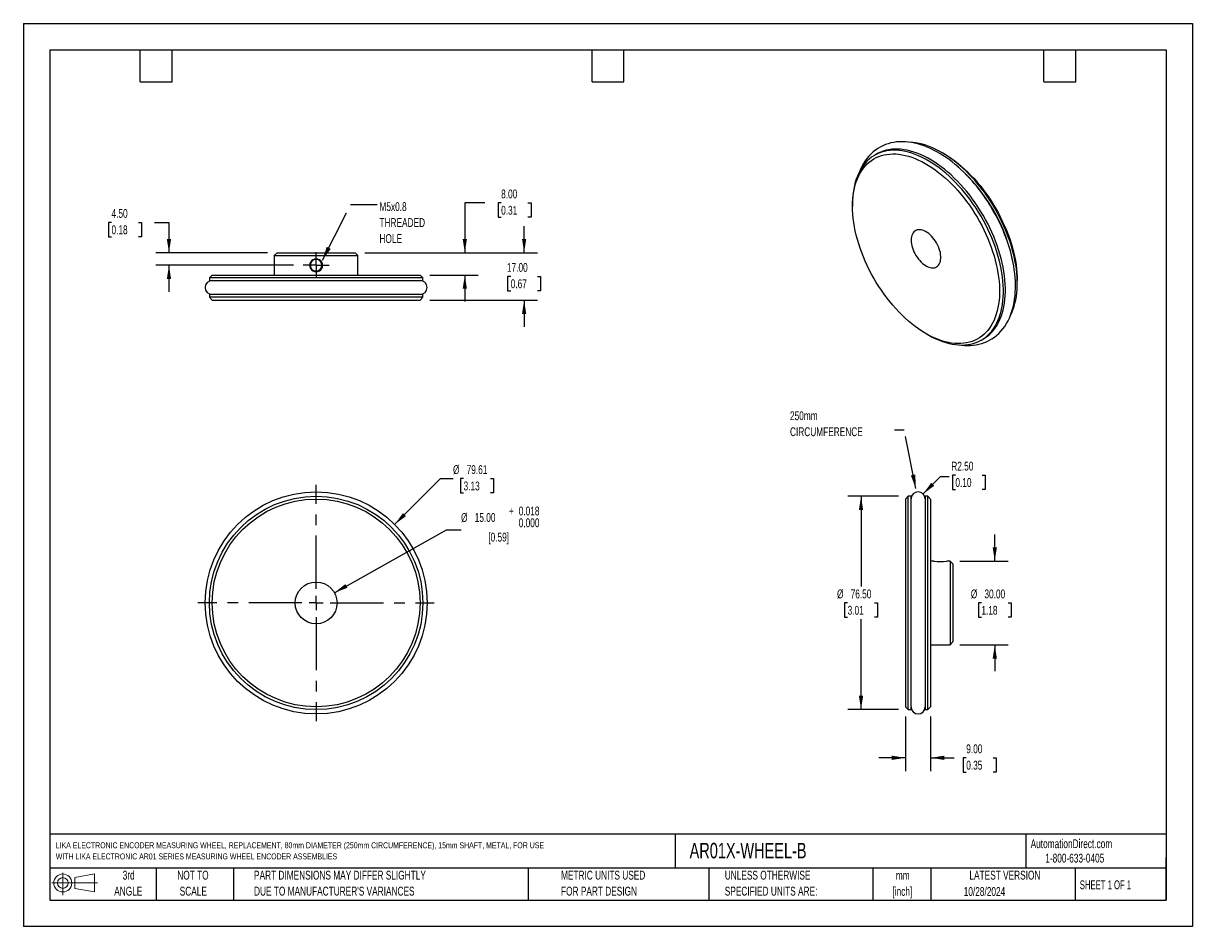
# Model space of a CAD drawing. Header units: millimetres. Extents: x 0 to 419, y 0 to 324.
import ezdxf

# ---------------------------------------------------------------- set-up
doc = ezdxf.new("R2010")
doc.units = ezdxf.units.MM
doc.header["$LTSCALE"] = 1.5
doc.linetypes.add('CENTERX2', pattern=[20.32, 12.7, -2.54, 2.54, -2.54])
doc.layers.add('CENTER', color=40, linetype='CENTERX2')
doc.layers.add('SLD-DEFPOINTS', color=7, linetype='Continuous')
doc.layers.add('DIMENSIONS', color=140, linetype='Continuous', lineweight=25)
doc.layers.add('TEXT', color=140, linetype='Continuous', lineweight=25)
doc.styles.add('SLDTEXTSTYLE0', font='TXT', dxfattribs={"width": 0.7})
doc.styles.add('SLDTEXTSTYLE1', font='TXT', dxfattribs={"width": 0.65})
doc.dimstyles.new('SLDDIMSTYLE0', dxfattribs={"dimtxt": 3.237012, "dimasz": 4.953, "dimexe": 0, "dimexo": 0.0625, "dimgap": 0.809253, "dimtad": 0, "dimtih": 1, "dimtoh": 1, "dimrnd": 1e-09, "dimzin": 12, "dimdsep": 46, "dimtxsty": 'SLDTEXTSTYLE0', "dimsah": 1, "dimcen": 0, "dimadec": 0, "dimazin": 3, "dimtfac": 1, "dimtofl": 0, "dimtmove": 0, "dimatfit": 3, "dimfxl": 0, "dimfrac": 2, "dimtolj": 1, "dimtzin": 12, "dimarcsym": 0})
doc.dimstyles.new('SLDDIMSTYLE1', dxfattribs={"dimtxt": 3.237012, "dimasz": 4.953, "dimexe": 0, "dimexo": 0.0625, "dimgap": 0.809253, "dimtad": 0, "dimtih": 1, "dimtoh": 1, "dimrnd": 1e-09, "dimzin": 4, "dimdsep": 46, "dimtxsty": 'SLDTEXTSTYLE0', "dimsah": 1, "dimcen": 0, "dimadec": 0, "dimazin": 1, "dimtol": 1, "dimtp": 0.018, "dimtfac": 1, "dimtdec": 3, "dimtofl": 0, "dimtmove": 0, "dimatfit": 3, "dimfxl": 0, "dimfrac": 2, "dimtolj": 1, "dimtzin": 0, "dimarcsym": 0})
doc.dimstyles.new('SLDDIMSTYLE2', dxfattribs={"dimtxt": 3.237012, "dimasz": 4.953, "dimexe": 0, "dimexo": 0.0625, "dimgap": 0.809253, "dimtad": 0, "dimtih": 1, "dimtoh": 1, "dimrnd": 1e-09, "dimzin": 4, "dimdsep": 46, "dimtxsty": 'SLDTEXTSTYLE0', "dimsah": 1, "dimcen": 0, "dimadec": 0, "dimazin": 1, "dimtfac": 1, "dimtofl": 0, "dimtmove": 0, "dimatfit": 3, "dimfxl": 0, "dimfrac": 2, "dimtolj": 1, "dimtzin": 12, "dimarcsym": 0})
doc.dimstyles.new('SLDDIMSTYLE3', dxfattribs={"dimtxt": 3.237012, "dimasz": 4.953, "dimexe": 0, "dimexo": 0.0625, "dimgap": 0.809253, "dimtad": 0, "dimtih": 1, "dimtoh": 1, "dimrnd": 1e-09, "dimzin": 4, "dimdsep": 46, "dimtxsty": 'SLDTEXTSTYLE0', "dimsah": 1, "dimcen": 0.09, "dimadec": 0, "dimazin": 1, "dimtfac": 1, "dimtmove": 0, "dimatfit": 0, "dimfxl": 0, "dimfrac": 2, "dimtolj": 1, "dimtzin": 12, "dimarcsym": 0})
doc.dimstyles.new('SLDDIMSTYLE4', dxfattribs={"dimtxt": 3.237012, "dimasz": 4.953, "dimexe": 0, "dimexo": 0.0625, "dimgap": 0.809253, "dimtad": 0, "dimtih": 1, "dimtoh": 1, "dimrnd": 1e-09, "dimzin": 4, "dimdsep": 46, "dimtxsty": 'SLDTEXTSTYLE0', "dimsah": 1, "dimcen": 0.09, "dimadec": 0, "dimazin": 1, "dimtfac": 1, "dimtofl": 0, "dimtmove": 0, "dimatfit": 3, "dimfxl": 0, "dimfrac": 2, "dimtolj": 1, "dimtzin": 12, "dimarcsym": 0})
doc.dimstyles.new('SLDDIMSTYLE5', dxfattribs={"dimtxt": 0.18, "dimasz": 4.953, "dimexe": 0, "dimexo": 0.0625, "dimgap": 0, "dimtad": 0, "dimtih": 1, "dimtoh": 1, "dimdec": 0, "dimrnd": 1e-09, "dimzin": 0, "dimdsep": 46, "dimtxsty": 'Standard', "dimsah": 1, "dimcen": 0.09, "dimadec": 0, "dimazin": 0, "dimtfac": 4.953, "dimtdec": 0, "dimtofl": 0, "dimtmove": 0, "dimatfit": 3, "dimfxl": 0, "dimfrac": 2, "dimtolj": 1, "dimtzin": 0, "dimarcsym": 0})

# ---------------------------------------------------------------- blocks, each defined once
blk = doc.blocks.new('Block11')
at = {"color": 7, "linetype": 'Continuous', "lineweight": 18}
for p, q in [((0, 4.32), (16.31, 4.32)), ((3.88, 7.97), (3.88, 0)), ((8.22, 6.25), (15.26, 7.55)), ((8.22, 2.39), (8.22, 6.25)), ((15.26, 7.55), (15.26, 1.1)), ((8.22, 2.39), (15.26, 1.1))]:
    blk.add_line(p, q, dxfattribs=at)
for radius in [3.23, 1.93]:
    blk.add_circle((3.88, 4.32), radius, dxfattribs=at)
blk = doc.blocks.new('Block12')
at = {"layer": 'SLD-DEFPOINTS'}
blk.add_blockref('Block11', (0, 0), dxfattribs=at)
blk = doc.blocks.new('SW_NOTE_0')
at = {"layer": 'TEXT', "color": 0, "linetype": 'CENTERX2', "lineweight": 18, "attachment_point": 1, "style": 'SLDTEXTSTYLE0'}
for s, insert, char_height in [('LIKA ELECTRONIC ENCODER MEASURING WHEEL, REPLACEMENT, 80mm DIAMETER (250mm CIRCUMFERENCE), 15mm SHAFT, METAL, FOR USE', (0, 2.74), 2.12776), ('WITH LIKA ELECTRONIC AR01 SERIES MEASURING WHEEL ENCODER ASSEMBLIES', (0, -1.26), 2.1278)]:
    blk.add_mtext(s, dxfattribs=dict(at, insert=insert, char_height=char_height))
blk = doc.blocks.new('SW_NOTE_0_1')
at = {"layer": 'TEXT', "color": 0, "linetype": 'CENTERX2', "lineweight": 18, "char_height": 3.175, "attachment_point": 2, "style": 'SLDTEXTSTYLE0'}
for s, insert in [('mm', (4.27, 4.09)), ('[inch]', (4.14, -1.64))]:
    blk.add_mtext(s, dxfattribs=dict(at, insert=insert))
blk = doc.blocks.new('SW_NOTE_0_2')
at = {"layer": 'TEXT', "color": 0, "linetype": 'CENTERX2', "lineweight": 18, "char_height": 3.175, "attachment_point": 1, "style": 'SLDTEXTSTYLE0'}
for s, insert in [('UNLESS OTHERWISE', (0, 4.09)), ('SPECIFIED UNITS ARE:', (0, -1.64))]:
    blk.add_mtext(s, dxfattribs=dict(at, insert=insert))
blk = doc.blocks.new('SW_NOTE_0_3')
at = {"layer": 'TEXT', "color": 0, "linetype": 'CENTERX2', "lineweight": 18, "char_height": 3.175, "attachment_point": 1, "style": 'SLDTEXTSTYLE0'}
for s, insert in [('PART DIMENSIONS MAY DIFFER SLIGHTLY', (0, 4.09)), ("DUE TO MANUFACTURER'S VARIANCES", (0, -1.64))]:
    blk.add_mtext(s, dxfattribs=dict(at, insert=insert))
blk = doc.blocks.new('SW_NOTE_0_4')
at = {"layer": 'TEXT', "color": 0, "linetype": 'CENTERX2', "lineweight": 18, "char_height": 3.175, "attachment_point": 2, "style": 'SLDTEXTSTYLE0'}
for s, insert in [('NOT TO', (7.89, 4.09)), ('SCALE', (8.03, -1.64))]:
    blk.add_mtext(s, dxfattribs=dict(at, insert=insert))
blk = doc.blocks.new('SW_NOTE_0_5')
at = {"layer": 'TEXT', "color": 0, "linetype": 'CENTERX2', "lineweight": 18, "char_height": 3.175, "attachment_point": 2, "style": 'SLDTEXTSTYLE0'}
for s, insert in [('3rd', (3.47, 4.09)), ('ANGLE', (3.33, -1.64))]:
    blk.add_mtext(s, dxfattribs=dict(at, insert=insert))
blk = doc.blocks.new('SW_NOTE_0_6')
at = {"layer": 'TEXT', "color": 0, "linetype": 'CENTERX2', "lineweight": 18, "char_height": 3.175, "attachment_point": 1, "style": 'SLDTEXTSTYLE0'}
for s, insert in [('METRIC UNITS USED', (0, 4.09)), ('FOR PART DESIGN', (0, -1.64))]:
    blk.add_mtext(s, dxfattribs=dict(at, insert=insert))
blk = doc.blocks.new('_D')
at = {"layer": 'DIMENSIONS'}
for p, q in [((133.08, 144.21), (149.51, 160.63)), ((149.51, 160.63), (154, 160.63)), ((157.79, 160.63), (156.7, 160.63)), ((156.7, 160.63), (156.7, 155.49)), ((167.41, 160.63), (168.5, 160.63)), ((168.5, 160.63), (168.5, 155.49)), ((156.7, 155.49), (157.79, 155.49)), ((168.5, 155.49), (167.41, 155.49))]:
    blk.add_line(p, q, dxfattribs=at)
blk.add_solid([(133.08, 144.21), (137.13, 147.17), (136.05, 148.25)], dxfattribs=at)
at = {"layer": 'DIMENSIONS', "char_height": 3.175, "attachment_point": 1, "style": 'SLDTEXTSTYLE0'}
for s, insert in [('%%c', (154, 165.45)), ('79.61', (158.89, 165.45)), ('3.13', (157.79, 159.58))]:
    blk.add_mtext(s, dxfattribs=dict(at, insert=insert))
blk = doc.blocks.new('_D_1')
at = {"layer": 'DIMENSIONS'}
for p, q in [((111.48, 119.73), (151.66, 142.28)), ((151.66, 142.28), (156.89, 142.28))]:
    blk.add_line(p, q, dxfattribs=at)
blk.add_solid([(111.48, 119.73), (116.17, 121.49), (115.42, 122.82)], dxfattribs=at)
at = {"layer": 'DIMENSIONS', "attachment_point": 1, "style": 'SLDTEXTSTYLE0'}
for s, insert, char_height in [('%%c', (156.89, 148.28), 3.175), ('15.00', (161.78, 148.28), 3.175), ('+', (174.09, 150.61), 3.17), ('0.018', (177.55, 150.61), 3.175), ('0.000', (177.55, 146.38), 3.175), ('[0.59]', (166.65, 141.24), 3.175)]:
    blk.add_mtext(s, dxfattribs=dict(at, insert=insert, char_height=char_height))
blk = doc.blocks.new('SW_CENTERMARKSYMBOL_0')
at = {"layer": 'CENTER', "color": 0}
for p, q in [((0, 5.08), (0, 42.345)), ((-5.08, 0), (-42.345, 0)), ((0, 0), (-2.54, 0)), ((0, 0), (0, 2.54)), ((0, 0), (0, -2.54)), ((0, 0), (2.54, 0)), ((5.08, 0), (42.345, 0)), ((0, -5.08), (0, -42.345))]:
    blk.add_line(p, q, dxfattribs=at)
blk = doc.blocks.new('_D_2')
at = {"layer": 'DIMENSIONS'}
for p, q in [((322.47, 155.12), (328.77, 161.42)), ((328.77, 161.42), (331.89, 161.42)), ((334.07, 161.88), (332.98, 161.88)), ((332.98, 161.88), (332.98, 156.74)), ((343.69, 161.88), (344.77, 161.88)), ((344.77, 161.88), (344.77, 156.74)), ((332.98, 156.74), (334.07, 156.74)), ((344.77, 156.74), (343.69, 156.74))]:
    blk.add_line(p, q, dxfattribs=at)
blk.add_solid([(322.47, 155.12), (326.51, 158.09), (325.43, 159.16)], dxfattribs=at)
at = {"layer": 'DIMENSIONS', "char_height": 3.175, "attachment_point": 1, "style": 'SLDTEXTSTYLE0'}
for s, insert in [('R2.50', (332.6, 166.7)), ('0.10', (334.07, 160.83))]:
    blk.add_mtext(s, dxfattribs=dict(at, insert=insert))
blk = doc.blocks.new('_D_3')
at = {"layer": 'DIMENSIONS'}
for p, q in [((348.19, 131.06), (348.19, 140.59)), ((335.64, 131.06), (352.96, 131.06)), ((343.39, 116.06), (342.3, 116.06)), ((342.3, 116.06), (342.3, 110.92)), ((353, 116.06), (354.09, 116.06)), ((354.09, 116.06), (354.09, 110.92)), ((342.3, 110.92), (343.39, 110.92)), ((354.09, 110.92), (353, 110.92)), ((335.64, 101.06), (352.96, 101.06)), ((348.19, 101.06), (348.19, 91.54))]:
    blk.add_line(p, q, dxfattribs=at)
for points in [[(348.19, 131.06), (348.96, 136.01), (347.43, 136.01)], [(348.19, 101.06), (347.43, 96.11), (348.96, 96.11)]]:
    blk.add_solid(points, dxfattribs=at)
at = {"layer": 'DIMENSIONS', "char_height": 3.175, "attachment_point": 1, "style": 'SLDTEXTSTYLE0'}
for s, insert in [('%%c', (339.6, 120.88)), ('30.00', (344.48, 120.88)), ('1.18', (343.39, 115.01))]:
    blk.add_mtext(s, dxfattribs=dict(at, insert=insert))
blk = doc.blocks.new('_D_4')
at = {"layer": 'DIMENSIONS'}
for p, q in [((313.74, 154.31), (295.48, 154.31)), ((300.25, 154.31), (300.25, 121.93)), ((295.44, 116.06), (294.35, 116.06)), ((294.35, 116.06), (294.35, 110.92)), ((305.06, 116.06), (306.14, 116.06)), ((306.14, 116.06), (306.14, 110.92)), ((294.35, 110.92), (295.44, 110.92)), ((300.25, 77.81), (300.25, 110.19)), ((306.14, 110.92), (305.06, 110.92)), ((313.74, 77.81), (295.48, 77.81))]:
    blk.add_line(p, q, dxfattribs=at)
for points in [[(300.25, 154.31), (299.48, 149.36), (301.01, 149.36)], [(300.25, 77.81), (301.01, 82.76), (299.48, 82.76)]]:
    blk.add_solid(points, dxfattribs=at)
at = {"layer": 'DIMENSIONS', "char_height": 3.175, "attachment_point": 1, "style": 'SLDTEXTSTYLE0'}
for s, insert in [('%%c', (291.65, 120.88)), ('76.50', (296.53, 120.88)), ('3.01', (295.44, 115.01))]:
    blk.add_mtext(s, dxfattribs=dict(at, insert=insert))
blk = doc.blocks.new('_D_5')
at = {"layer": 'DIMENSIONS'}
for p, q in [((316.19, 75.36), (316.19, 55.76)), ((325.19, 75.36), (325.19, 55.76)), ((316.19, 60.53), (306.67, 60.53)), ((325.19, 60.53), (333.59, 60.53)), ((337.97, 60.53), (336.89, 60.53)), ((336.89, 60.53), (336.89, 55.38)), ((347.59, 60.53), (348.68, 60.53)), ((348.68, 60.53), (348.68, 55.38)), ((336.89, 55.38), (337.97, 55.38)), ((348.68, 55.38), (347.59, 55.38))]:
    blk.add_line(p, q, dxfattribs=at)
for points in [[(316.19, 60.53), (311.24, 61.29), (311.24, 59.76)], [(325.19, 60.53), (330.15, 59.76), (330.15, 61.29)]]:
    blk.add_solid(points, dxfattribs=at)
at = {"layer": 'DIMENSIONS', "char_height": 3.175, "attachment_point": 1, "style": 'SLDTEXTSTYLE0'}
for s, insert in [('9.00', (337.97, 65.34)), ('0.35', (337.97, 59.47))]:
    blk.add_mtext(s, dxfattribs=dict(at, insert=insert))
blk = doc.blocks.new('SW_NOTE_0_7')
at = {"layer": 'TEXT', "color": 0, "linetype": 'CENTERX2', "lineweight": 18, "char_height": 3.175, "attachment_point": 1, "style": 'SLDTEXTSTYLE0'}
for s, insert in [('250mm', (-37.48, 6.78)), ('CIRCUMFERENCE', (-37.48, 1.04))]:
    blk.add_mtext(s, dxfattribs=dict(at, insert=insert))
blk = doc.blocks.new('_D_6')
at = {"layer": 'DIMENSIONS'}
for p, q in [((31.59, 252.48), (30.5, 252.48)), ((30.5, 252.48), (30.5, 247.34)), ((41.21, 252.48), (42.3, 252.48)), ((42.3, 252.48), (42.3, 247.34)), ((47.04, 252.48), (52.18, 252.48)), ((52.18, 252.48), (52.18, 241.63)), ((30.5, 247.34), (31.59, 247.34)), ((42.3, 247.34), (41.21, 247.34)), ((87.49, 241.63), (47.42, 241.63)), ((96.85, 237.13), (47.42, 237.13)), ((52.18, 237.13), (52.18, 227.61))]:
    blk.add_line(p, q, dxfattribs=at)
for points in [[(52.18, 241.63), (52.95, 246.59), (51.42, 246.59)], [(52.18, 237.13), (51.42, 232.18), (52.95, 232.18)]]:
    blk.add_solid(points, dxfattribs=at)
at = {"layer": 'DIMENSIONS', "char_height": 3.175, "attachment_point": 1, "style": 'SLDTEXTSTYLE0'}
for s, insert in [('4.50', (31.59, 257.3)), ('0.18', (31.59, 251.43))]:
    blk.add_mtext(s, dxfattribs=dict(at, insert=insert))
blk = doc.blocks.new('_D_7')
at = {"layer": 'DIMENSIONS'}
for p, q in [((179.49, 241.63), (179.49, 251.16)), ((122.39, 241.63), (184.25, 241.63)), ((174.68, 233.13), (173.59, 233.13)), ((173.59, 233.13), (173.59, 227.99)), ((184.3, 233.13), (185.38, 233.13)), ((185.38, 233.13), (185.38, 227.99)), ((173.59, 227.99), (174.68, 227.99)), ((185.38, 227.99), (184.3, 227.99)), ((145.64, 224.63), (184.25, 224.63)), ((179.49, 224.63), (179.49, 215.11))]:
    blk.add_line(p, q, dxfattribs=at)
for points in [[(179.49, 241.63), (180.25, 246.59), (178.73, 246.59)], [(179.49, 224.63), (178.73, 219.68), (180.25, 219.68)]]:
    blk.add_solid(points, dxfattribs=at)
at = {"layer": 'DIMENSIONS', "char_height": 3.175, "attachment_point": 1, "style": 'SLDTEXTSTYLE0'}
for s, insert in [('17.00', (173.33, 237.95)), ('0.67', (174.68, 232.08))]:
    blk.add_mtext(s, dxfattribs=dict(at, insert=insert))
blk = doc.blocks.new('_D_8')
at = {"layer": 'DIMENSIONS'}
for p, q in [((165.42, 259.47), (158.23, 259.47)), ((158.23, 259.47), (158.23, 241.63)), ((171.25, 259.47), (170.16, 259.47)), ((170.16, 259.47), (170.16, 254.33)), ((180.87, 259.47), (181.96, 259.47)), ((181.96, 259.47), (181.96, 254.33)), ((170.16, 254.33), (171.25, 254.33)), ((181.96, 254.33), (180.87, 254.33)), ((122.39, 241.63), (162.99, 241.63)), ((145.64, 233.63), (162.99, 233.63)), ((158.23, 233.63), (158.23, 224.11))]:
    blk.add_line(p, q, dxfattribs=at)
for points in [[(158.23, 241.63), (158.99, 246.59), (157.46, 246.59)], [(158.23, 233.63), (157.46, 228.68), (158.99, 228.68)]]:
    blk.add_solid(points, dxfattribs=at)
at = {"layer": 'DIMENSIONS', "char_height": 3.175, "attachment_point": 1, "style": 'SLDTEXTSTYLE0'}
for s, insert in [('8.00', (171.25, 264.29)), ('0.31', (171.25, 258.42))]:
    blk.add_mtext(s, dxfattribs=dict(at, insert=insert))
blk = doc.blocks.new('SW_NOTE_0_8')
at = {"layer": 'TEXT', "color": 0, "linetype": 'CENTERX2', "lineweight": 18, "char_height": 3.175, "attachment_point": 1, "style": 'SLDTEXTSTYLE0'}
for s, insert in [('M5x0.8', (0.87, 0.88)), ('THREADED', (0.87, -4.85)), ('HOLE', (0.87, -10.58))]:
    blk.add_mtext(s, dxfattribs=dict(at, insert=insert))
blk = doc.blocks.new('SW_CENTERMARKSYMBOL_1')
at = {"layer": 'CENTER', "color": 0}
for p, q in [((0, 2.54), (0, 4.64)), ((-2.54, 0), (-4.64, 0)), ((0, 0), (-2.54, 0)), ((0, 0), (0, 2.54)), ((0, 0), (0, -2.54)), ((0, 0), (2.54, 0)), ((2.54, 0), (4.64, 0)), ((0, -2.54), (0, -4.64))]:
    blk.add_line(p, q, dxfattribs=at)

msp = doc.modelspace()

# ---------------------------------------------------------------- linework, layer by layer
at = {"color": 7, "linetype": 'Continuous'}
for p, q in [((0.004, 323.854), (0.004, 0.004)), ((0.004, 323.854), (419.104, 323.854)), ((419.104, 323.854), (419.104, 0.004)), ((419.104, 0.004), (0.004, 0.004))]:
    msp.add_line(p, q, dxfattribs=at)
for p, q in [((305.844, 276.988), (305.137, 276.58)), ((329.922, 277.133), (329.215, 277.541)), ((297.214, 259.068), (297.214, 258.251)), ((90.937, 241.633), (89.937, 240.633)), ((89.937, 240.633), (89.937, 233.633)), ((89.937, 240.633), (119.937, 240.633)), ((90.937, 241.633), (118.937, 241.633)), ((104.937, 239.434), (104.937, 239.234)), ((119.937, 240.633), (118.937, 241.633)), ((119.937, 233.633), (119.937, 240.633)), ((104.937, 235.033), (104.937, 234.833)), ((67.687, 233.633), (66.687, 232.633)), ((66.687, 232.633), (66.687, 231.633)), ((143.187, 232.633), (66.687, 232.633)), ((66.687, 231.633), (143.187, 231.633)), ((67.687, 233.633), (142.187, 233.633)), ((143.187, 232.633), (142.187, 233.633)), ((143.187, 231.633), (143.187, 232.633)), ((356.257, 230.697), (356.257, 231.514)), ((66.687, 226.633), (66.687, 225.633)), ((143.187, 226.633), (66.687, 226.633)), ((143.187, 225.633), (143.187, 226.633)), ((66.687, 225.633), (67.687, 224.633)), ((143.187, 225.633), (66.687, 225.633)), ((67.687, 224.633), (142.187, 224.633)), ((142.187, 224.633), (143.187, 225.633)), ((323.549, 212.632), (324.256, 212.224)), ((343.384, 210.327), (344.091, 210.736)), ((317.195, 154.31), (316.195, 153.31)), ((316.195, 153.31), (316.195, 78.81)), ((318.195, 154.31), (317.195, 154.31)), ((317.195, 77.81), (317.195, 154.31)), ((318.195, 77.81), (318.195, 154.31)), ((324.195, 154.31), (323.195, 154.31)), ((323.195, 154.31), (323.195, 77.81)), ((325.195, 153.31), (324.195, 154.31)), ((324.195, 77.81), (324.195, 154.31)), ((325.195, 153.31), (325.195, 116.06)), ((326.395, 131.06), (325.195, 131.06)), ((326.411, 131.058), (326.395, 131.06)), ((332.195, 131.06), (330.995, 131.06)), ((333.195, 130.06), (332.195, 131.06)), ((332.195, 131.06), (332.195, 101.06)), ((333.195, 130.06), (333.195, 116.06)), ((325.195, 116.06), (325.195, 78.81)), ((333.195, 116.06), (333.195, 102.06)), ((325.195, 101.06), (332.195, 101.06)), ((332.195, 101.06), (333.195, 102.06)), ((316.195, 78.81), (317.195, 77.81)), ((317.195, 77.81), (318.195, 77.81)), ((323.195, 77.81), (324.195, 77.81)), ((324.195, 77.81), (325.195, 78.81))]:
    msp.add_line(p, q)
at = {"flags": 128}
for points in [[(335.451, 208.578), (336.214, 208.469), (337.306, 208.371), (338.384, 208.332), (339.447, 208.354), (340.493, 208.437), (341.52, 208.582), (342.527, 208.788), (343.511, 209.056), (344.472, 209.386), (345.407, 209.779), (346.315, 210.235), (347.194, 210.754), (348.043, 211.336), (348.859, 211.983), (349.64, 212.695), (350.385, 213.471), (351.09, 214.313), (351.754, 215.22), (352.373, 216.191), (352.946, 217.228), (353.416, 218.208), (353.843, 219.232), (354.224, 220.297), (354.56, 221.402), (354.85, 222.544), (355.094, 223.721), (355.291, 224.93), (355.44, 226.17), (355.543, 227.438), (355.599, 228.732), (355.609, 230.049), (355.572, 231.388), (355.489, 232.747), (355.361, 234.122), (355.187, 235.513), (354.97, 236.916), (354.708, 238.33), (354.403, 239.751), (354.055, 241.179), (353.667, 242.61), (353.237, 244.041), (352.769, 245.47), (352.262, 246.894), (351.72, 248.307), (351.146, 249.704), (350.544, 251.076), (349.926, 252.401), (349.326, 253.619), (348.827, 254.588), (348.371, 255.44), (347.552, 256.9), (346.671, 258.382), (346.306, 258.971), (345.687, 259.941), (345.028, 260.934), (344.304, 261.982), (343.529, 263.057), (342.711, 264.145), (341.853, 265.235), (340.961, 266.319), (340.037, 267.391), (339.084, 268.444), (338.106, 269.474), (337.105, 270.477), (336.082, 271.451), (335.04, 272.391), (333.981, 273.296), (332.907, 274.162), (331.819, 274.989), (330.72, 275.772), (329.611, 276.512), (328.494, 277.206), (327.371, 277.852), (326.243, 278.449), (325.112, 278.995), (323.979, 279.489), (322.848, 279.93), (321.718, 280.317), (320.592, 280.648), (319.472, 280.922), (318.36, 281.138), (317.257, 281.296), (316.166, 281.394), (315.088, 281.433), (314.025, 281.411), (312.979, 281.328), (311.951, 281.183), (310.945, 280.977), (309.96, 280.709), (309, 280.379), (308.065, 279.986), (307.157, 279.53), (306.277, 279.011), (305.428, 278.428), (304.613, 277.782), (303.831, 277.07), (303.087, 276.294), (302.381, 275.452), (301.718, 274.545), (301.098, 273.573), (300.526, 272.537), (300.055, 271.557), (299.677, 270.649)], [(353.83, 219.167), (354.285, 220.129), (354.718, 221.199), (355.098, 222.321), (355.426, 223.492), (355.7, 224.71), (355.92, 225.972), (356.085, 227.275), (356.195, 228.617), (356.25, 229.996), (356.25, 231.407), (356.195, 232.849), (356.085, 234.319), (355.92, 235.813), (355.7, 237.329), (355.426, 238.863), (355.098, 240.412), (354.718, 241.973), (354.285, 243.543), (353.802, 245.119), (353.268, 246.697), (352.685, 248.274), (352.054, 249.848), (351.376, 251.414), (350.653, 252.969), (349.886, 254.512), (349.077, 256.037), (348.227, 257.542), (347.339, 259.025), (346.413, 260.481), (345.452, 261.909), (344.459, 263.305), (343.434, 264.666), (342.38, 265.989), (341.299, 267.273), (340.193, 268.513), (339.065, 269.708), (337.917, 270.856), (336.751, 271.953), (335.569, 272.998), (334.375, 273.988), (333.17, 274.922), (331.957, 275.797), (330.738, 276.612), (329.516, 277.365), (328.294, 278.055), (327.073, 278.68), (325.857, 279.239), (324.648, 279.73), (323.448, 280.153), (322.26, 280.508), (321.086, 280.792), (319.928, 281.006), (318.79, 281.148), (317.901, 281.211)], [(324.256, 212.224), (324.566, 212.047), (325.788, 211.389), (327.007, 210.797), (328.22, 210.272), (329.425, 209.814), (330.619, 209.426), (331.801, 209.106), (332.967, 208.857), (334.115, 208.679), (335.243, 208.572), (336.349, 208.536), (337.43, 208.571), (338.484, 208.677), (339.509, 208.855), (340.503, 209.103), (341.463, 209.422), (342.389, 209.81), (343.277, 210.266), (344.127, 210.791), (344.936, 211.382), (345.703, 212.039), (346.426, 212.76), (347.104, 213.543), (347.735, 214.388), (348.318, 215.292), (348.852, 216.254), (349.336, 217.271), (349.768, 218.342), (350.149, 219.464), (350.476, 220.635), (350.75, 221.852), (350.97, 223.114), (351.135, 224.418), (351.246, 225.76), (351.301, 227.138), (351.301, 228.55), (351.246, 229.992), (351.135, 231.462), (350.97, 232.956), (350.75, 234.471), (350.476, 236.005), (350.149, 237.554), (349.768, 239.116), (349.336, 240.686), (348.852, 242.261), (348.318, 243.839), (347.735, 245.417), (347.104, 246.99), (346.426, 248.556), (345.703, 250.112), (344.936, 251.654), (344.127, 253.179), (343.277, 254.685), (342.389, 256.167), (341.463, 257.624), (340.503, 259.052), (339.509, 260.447), (338.484, 261.808), (337.43, 263.132), (336.349, 264.415), (335.243, 265.656), (334.115, 266.851), (332.967, 267.998), (331.801, 269.096), (330.619, 270.14), (329.425, 271.131), (328.22, 272.064), (327.007, 272.94), (325.788, 273.755), (324.566, 274.508), (323.344, 275.198), (322.124, 275.823), (320.907, 276.381), (319.698, 276.873), (318.498, 277.296), (317.31, 277.65), (316.136, 277.934), (314.978, 278.148), (313.84, 278.291), (312.723, 278.363), (311.629, 278.363), (310.561, 278.292), (309.522, 278.15), (308.512, 277.937), (307.534, 277.654), (306.591, 277.3), (305.684, 276.878), (304.814, 276.387), (303.985, 275.829), (303.197, 275.205), (302.452, 274.516), (301.751, 273.764), (301.096, 272.949), (300.489, 272.075), (299.93, 271.141), (299.422, 270.152), (298.963, 269.108), (298.557, 268.011), (298.203, 266.864), (297.902, 265.67), (297.655, 264.43), (297.462, 263.147), (297.324, 261.824), (297.242, 260.463), (297.214, 259.068), (297.214, 259.068)], [(297.214, 258.251), (297.242, 259.63), (297.325, 260.973), (297.463, 262.279), (297.656, 263.545), (297.903, 264.767), (298.205, 265.944), (298.56, 267.072), (298.967, 268.15), (299.426, 269.175), (299.936, 270.146), (300.495, 271.059), (301.103, 271.913), (301.758, 272.707), (302.459, 273.438), (303.205, 274.105), (303.993, 274.707), (304.822, 275.243), (305.691, 275.711), (306.597, 276.11), (307.539, 276.439), (308.515, 276.698), (309.522, 276.887), (310.559, 277.004), (311.623, 277.05), (312.712, 277.024), (313.824, 276.927), (314.956, 276.759), (316.107, 276.52), (317.273, 276.21), (318.452, 275.831), (319.642, 275.382), (320.841, 274.866), (322.045, 274.283), (323.252, 273.634), (324.46, 272.921), (325.665, 272.145), (326.867, 271.307), (328.061, 270.411), (329.246, 269.456), (330.42, 268.447), (331.578, 267.383), (332.72, 266.269), (333.842, 265.106), (334.943, 263.896), (336.02, 262.643), (337.071, 261.348), (338.093, 260.015), (339.085, 258.646), (340.044, 257.244), (340.968, 255.813), (341.856, 254.354), (342.705, 252.872), (343.514, 251.369), (344.281, 249.849), (345.004, 248.314), (345.682, 246.768), (346.314, 245.215), (346.898, 243.657), (347.433, 242.097), (347.917, 240.54), (348.351, 238.988), (348.732, 237.444), (349.06, 235.912), (349.334, 234.395), (349.555, 232.897), (349.72, 231.42), (349.831, 229.967), (349.887, 228.541), (349.887, 227.147), (349.831, 225.785), (349.72, 224.46), (349.555, 223.174), (349.334, 221.93), (349.06, 220.73), (348.732, 219.577), (348.351, 218.473), (347.917, 217.422), (347.433, 216.424), (346.898, 215.482), (346.314, 214.598), (345.682, 213.773), (345.004, 213.011), (344.281, 212.311), (343.514, 211.676), (342.705, 211.108), (341.856, 210.606), (340.968, 210.172), (340.044, 209.808), (339.085, 209.514), (338.093, 209.29), (337.071, 209.137), (336.02, 209.055), (334.943, 209.045), (333.842, 209.106), (332.72, 209.239), (331.578, 209.443), (330.42, 209.717), (329.246, 210.062), (328.061, 210.476), (326.867, 210.958), (325.665, 211.508), (324.46, 212.124), (323.252, 212.806), (322.045, 213.551), (320.841, 214.357), (319.642, 215.225), (318.452, 216.15), (317.273, 217.133), (316.107, 218.17), (314.956, 219.259), (313.824, 220.398), (312.712, 221.585), (311.623, 222.816), (310.559, 224.091), (309.522, 225.405), (308.515, 226.757), (307.539, 228.142), (306.597, 229.559), (305.691, 231.004), (304.822, 232.475), (303.993, 233.968), (303.205, 235.48), (302.459, 237.008), (301.758, 238.549), (301.103, 240.099), (300.495, 241.655), (299.936, 243.214), (299.426, 244.773), (298.967, 246.328), (298.56, 247.876), (298.205, 249.414), (297.903, 250.939), (297.656, 252.447), (297.463, 253.936), (297.325, 255.401), (297.242, 256.841), (297.214, 258.251)], [(344.091, 210.736), (344.834, 211.199), (345.643, 211.79), (346.41, 212.447), (347.133, 213.168), (347.811, 213.952), (348.442, 214.796), (349.025, 215.7), (349.559, 216.662), (350.043, 217.679), (350.475, 218.75), (350.856, 219.872), (351.183, 221.043), (351.457, 222.261), (351.677, 223.522), (351.842, 224.826), (351.953, 226.168), (352.008, 227.546), (352.008, 228.958), (351.953, 230.4), (351.842, 231.87), (351.677, 233.364), (351.457, 234.879), (351.183, 236.413), (350.856, 237.963), (350.475, 239.524), (350.043, 241.094), (349.559, 242.67), (349.025, 244.248), (348.442, 245.825), (347.811, 247.398), (347.133, 248.965), (346.41, 250.52), (345.643, 252.062), (344.834, 253.588), (343.985, 255.093), (343.096, 256.576), (342.171, 258.032), (341.21, 259.46), (340.216, 260.856), (339.191, 262.217), (338.137, 263.54), (337.056, 264.824), (335.95, 266.064), (334.822, 267.259), (333.674, 268.407), (332.508, 269.504), (331.326, 270.549), (330.132, 271.539), (328.927, 272.473), (327.714, 273.348), (326.495, 274.163), (325.274, 274.916), (324.051, 275.606), (322.831, 276.231), (321.614, 276.79), (320.405, 277.281), (319.205, 277.704), (318.017, 278.058), (316.843, 278.343), (315.685, 278.556), (314.547, 278.699), (313.43, 278.771), (312.336, 278.771), (311.268, 278.7), (310.229, 278.558), (309.219, 278.345), (308.241, 278.062), (307.298, 277.709), (306.391, 277.286), (305.844, 276.988)], [(329.922, 277.133), (330.22, 276.959), (331.427, 276.214), (332.631, 275.407), (333.829, 274.54), (335.019, 273.614), (336.199, 272.632), (337.365, 271.595), (338.515, 270.506), (339.648, 269.367), (340.76, 268.18), (341.849, 266.949), (342.913, 265.674), (343.95, 264.36), (344.957, 263.008), (345.932, 261.623), (346.874, 260.206), (347.78, 258.76), (348.649, 257.29), (349.478, 255.797), (350.267, 254.285), (351.012, 252.757), (351.713, 251.216), (352.368, 249.666), (352.976, 248.11), (353.535, 246.551), (354.045, 244.992), (354.504, 243.437), (354.912, 241.889), (355.266, 240.35), (355.568, 238.826), (355.815, 237.318), (356.008, 235.829), (356.147, 234.364), (356.23, 232.924), (356.257, 231.514)], [(318.25, 246.107), (318.279, 245.461), (318.363, 244.79), (318.502, 244.1), (318.694, 243.398), (318.938, 242.694), (319.231, 241.992), (319.57, 241.302), (319.951, 240.631), (320.371, 239.985), (320.824, 239.371), (321.306, 238.797), (321.811, 238.267), (322.336, 237.788), (322.873, 237.365), (323.417, 237.002), (323.963, 236.703), (324.504, 236.472), (325.036, 236.31), (325.552, 236.219), (326.046, 236.201), (326.514, 236.255), (326.951, 236.382), (327.352, 236.579), (327.712, 236.844), (328.029, 237.176), (328.297, 237.569), (328.516, 238.021), (328.682, 238.525), (328.794, 239.078), (328.85, 239.673), (328.85, 240.303), (328.794, 240.963), (328.682, 241.645), (328.516, 242.341), (328.297, 243.045), (328.029, 243.749), (327.712, 244.446), (327.352, 245.127), (326.951, 245.787), (326.514, 246.417), (326.046, 247.012), (325.552, 247.565), (325.036, 248.07), (324.504, 248.521), (323.963, 248.915), (323.417, 249.246), (322.873, 249.512), (322.336, 249.709), (321.811, 249.835), (321.306, 249.89), (320.824, 249.872), (320.371, 249.781), (319.951, 249.62), (319.57, 249.388), (319.231, 249.089), (318.938, 248.726), (318.694, 248.303), (318.502, 247.824), (318.363, 247.295), (318.279, 246.721), (318.25, 246.107)]]:
    msp.add_lwpolyline(points, dxfattribs=at)
at = {"color": 179, "linetype": 'Continuous', "lineweight": 18}
msp.add_circle((104.937, 116.06), 39.805, dxfattribs=at)
for radius in [39.8, 38.25, 37.25, 7.5]:
    msp.add_circle((104.937, 116.06), radius)
for centre, radius, start, end in [((294.091, 226.027), 61.868, 10.16227, 50.17975), ((104.916, 237.133), 2.3, 89.48308, 270.51693), ((104.937, 237.133), 2.1, 90, 270), ((104.958, 237.133), 2.3, 269.4834, 90.5166), ((104.937, 237.133), 2.1, 270, 90), ((67.637, 229.133), 2.5, 90, 270), ((142.237, 229.133), 2.5, 270, 90), ((320.695, 153.36), 2.5, 0, 180), ((328.695, 145.51), 14.631, 261.2004, 278.75329), ((320.695, 78.76), 2.5, 180, 0)]:
    msp.add_arc(centre, radius, start, end)
msp.add_arc((320.698, 153.355), 2.5, 0.69648, 179.30352, dxfattribs=at)
at = {"layer": 'TEXT'}
for p, q in [((9.525, 314.325), (409.575, 314.325)), ((9.525, 314.325), (9.525, 9.525)), ((41.91, 302.895), (41.91, 314.325)), ((53.34, 302.895), (53.34, 314.325)), ((203.835, 302.895), (203.835, 314.325)), ((215.265, 302.895), (215.265, 314.325)), ((365.76, 302.895), (365.76, 314.325)), ((377.19, 302.895), (377.19, 314.325)), ((409.575, 314.325), (409.575, 9.525)), ((41.91, 302.895), (53.34, 302.895)), ((203.835, 302.895), (215.265, 302.895)), ((365.76, 302.895), (377.19, 302.895)), ((409.575, 33.189), (9.525, 33.189)), ((233.638, 33.189), (233.638, 20.955)), ((359.363, 33.189), (359.363, 20.955)), ((409.575, 9.525), (409.575, 24.765)), ((409.575, 20.955), (9.525, 20.955)), ((47.625, 20.955), (47.625, 9.525)), ((75.317, 20.955), (75.317, 9.525)), ((180.97, 20.955), (180.97, 9.525)), ((245.67, 20.955), (245.67, 9.525)), ((304.536, 20.955), (304.536, 9.525)), ((325.218, 20.955), (325.218, 9.525)), ((377.023, 20.955), (377.023, 9.525)), ((9.525, 9.525), (409.575, 9.525))]:
    msp.add_line(p, q, dxfattribs=at)

# ---------------------------------------------------------------- block references
at = {"layer": 'CENTER'}
for name, p in [('SW_CENTERMARKSYMBOL_1', (104.937, 237.133)), ('SW_CENTERMARKSYMBOL_0', (104.937, 116.06))]:
    msp.add_blockref(name, p, dxfattribs=at)
at = {"layer": 'SLD-DEFPOINTS'}
msp.add_blockref('Block12', (10.257, 11.331), dxfattribs=at)
at = {"layer": 'TEXT', "linetype": 'CENTERX2', "lineweight": 18}
for name, p in [('SW_NOTE_0_8', (126.764, 258.868)), ('SW_NOTE_0_7', (312.266, 177.992)), ('SW_NOTE_0', (11.622, 27.497)), ('SW_NOTE_0_5', (34.271, 15.953)), ('SW_NOTE_0_4', (52.886, 15.953)), ('SW_NOTE_0_3', (82.679, 15.953)), ('SW_NOTE_0_6', (192.718, 15.953)), ('SW_NOTE_0_2', (251.412, 15.953)), ('SW_NOTE_0_1', (310.929, 15.872))]:
    msp.add_blockref(name, p, dxfattribs=at)

# ---------------------------------------------------------------- texts
for s, insert, char_height, attachment_point, style in [('AR01X-WHEEL-B', (238.812, 30.042), 5.55625, 1, 'SLDTEXTSTYLE0'), ('AutomationDirect.com', (361.042, 31.315), 3.175, 1, 'SLDTEXTSTYLE0'), ('1-800-633-0405', (366.287, 26.156), 3.175, 1, 'SLDTEXTSTYLE0'), ('LATEST VERSION', (351.828, 20.046), 3.175, 2, 'SLDTEXTSTYLE0'), ('10/28/2024', (344.496, 14.188), 3.175, 2, 'SLDTEXTSTYLE0'), ('SHEET 1 OF 1', (378.662, 16.577), 3.175, 1, 'SLDTEXTSTYLE1')]:
    msp.add_mtext(s, dxfattribs=dict(at, insert=insert, char_height=char_height, attachment_point=attachment_point, style=style))

# ---------------------------------------------------------------- dimensions: what is measured, and where the dimension line sits
at = {"layer": 'DIMENSIONS'}
for base, p1, p2, angle, picture, middle in [((158.227, 233.633), (118.937, 241.633), (142.187, 233.633), 90, '_D_8', (158.227, 259.47)), ((52.184, 241.633), (100.297, 237.133), (90.937, 241.633), 90, '_D_6', (52.184, 252.483)), ((179.487, 224.633), (118.937, 241.633), (142.187, 224.633), 90, '_D_7', (179.487, 233.133)), ((325.195, 60.525), (316.195, 78.81), (325.195, 78.81), 0, '_D_5', (342.784, 60.525))]:
    dim = msp.add_linear_dim(base=base, p1=p1, p2=p2, angle=angle, dimstyle='SLDDIMSTYLE3', dxfattribs=at)
    dim.commit()
    dim.dimension.update_dxf_attribs({"geometry": picture, "text_midpoint": middle, "dimtype": 160})
dim = msp.add_diameter_dim_2p(p1=(76.791, 87.914), p2=(133.084, 144.206), dimstyle='SLDDIMSTYLE0', dxfattribs=at)
dim.commit()
dim.dimension.update_dxf_attribs({"geometry": '_D', "text_midpoint": (162.601, 160.63), "dimtype": 163})
dim = msp.add_radius_dim(center=(320.698, 153.355), mpoint=(322.466, 155.123), dimstyle='SLDDIMSTYLE2', dxfattribs=at)
dim.commit()
dim.dimension.update_dxf_attribs({"geometry": '_D_2', "text_midpoint": (338.878, 161.425), "dimtype": 164})
for base, p1, p2, dimstyle, picture, middle in [((300.246, 154.31), (317.195, 77.81), (317.195, 154.31), 'SLDDIMSTYLE4', '_D_4', (300.246, 116.06)), ((348.195, 101.06), (332.195, 131.06), (332.195, 101.06), 'SLDDIMSTYLE3', '_D_3', (348.195, 116.06))]:
    dim = msp.add_linear_dim(base=base, p1=p1, p2=p2, angle=90, text='%%c<>', dimstyle=dimstyle, dxfattribs=at)
    dim.commit()
    dim.dimension.update_dxf_attribs({"geometry": picture, "text_midpoint": middle, "dimtype": 160})
dim = msp.add_diameter_dim_2p(p1=(98.397, 112.39), p2=(111.478, 119.731), text='<>\\P[0.59]', dimstyle='SLDDIMSTYLE1', dxfattribs=at)
dim.commit()
dim.dimension.update_dxf_attribs({"geometry": '_D_1', "text_midpoint": (173.377, 143.949), "dimtype": 163})

# ---------------------------------------------------------------- leaders
at = {"layer": 'TEXT', "linetype": 'CENTERX2', "lineweight": 18}
for points in [[(107.216, 238.955), (117.241, 258.868), (126.764, 258.868)], [(319.889, 157.084), (315.706, 177.992), (312.266, 177.992)]]:
    msp.add_leader(points, dimstyle='SLDDIMSTYLE5', dxfattribs=at)

doc.saveas('drawing.dxf')
